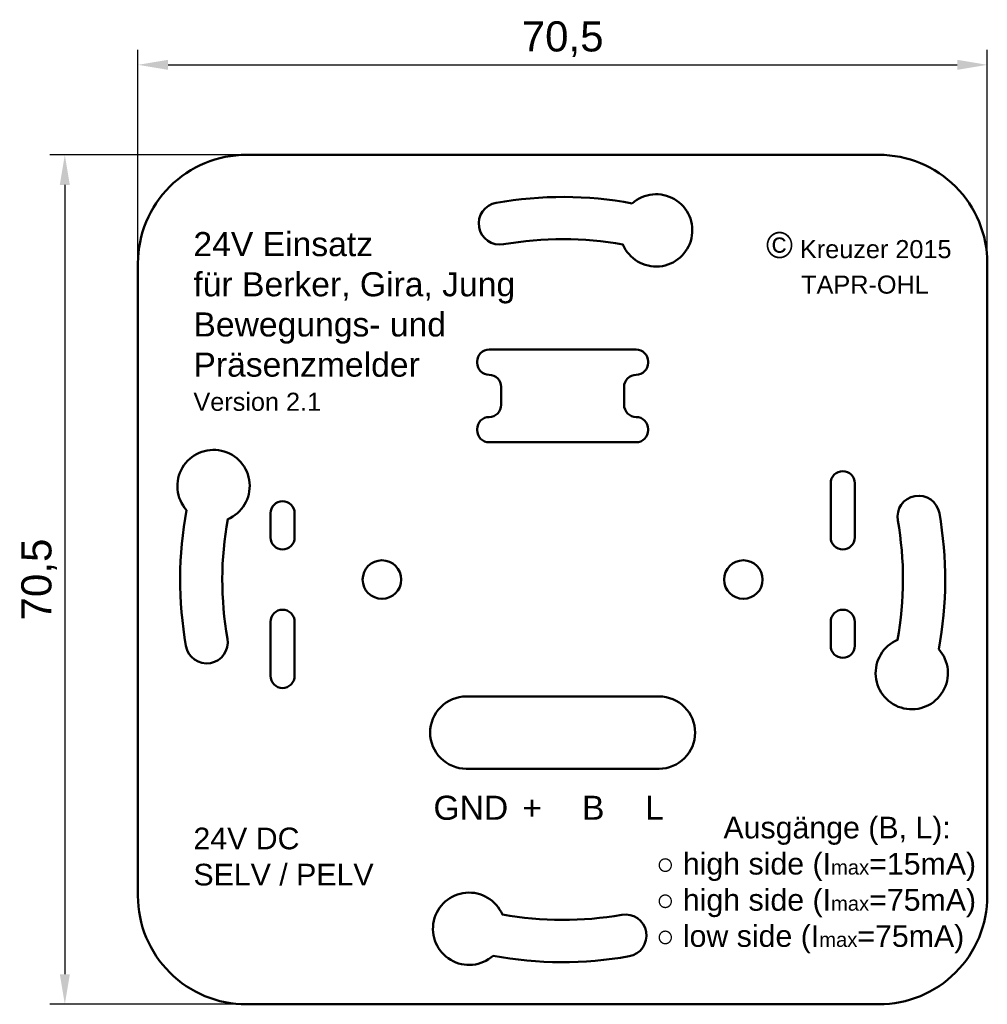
# Model space of a CAD drawing. Header units: millimetres. Extents: x -9.8 to 70.5, y 0 to 81.7.
import ezdxf
from ezdxf.enums import TextEntityAlignment as Align

# ---------------------------------------------------------------- set-up
doc = ezdxf.new("R2010")
doc.units = ezdxf.units.MM
doc.header["$LTSCALE"] = 0.25
doc.layers.add('Bemassung', color=7, linetype='Continuous')
doc.layers.add('Beschriftung', color=8, linetype='Continuous')
doc.layers.add('Schneiden', color=7, linetype='Continuous', lineweight=50)
doc.styles.get("Standard").update_dxf_attribs({"font": 'ARIAL.TTF'})
doc.dimstyles.new('ISO-25', dxfattribs={"dimtxt": 2.5, "dimasz": 2.5, "dimexe": 1.25, "dimexo": 0.625, "dimtad": 1, "dimtxsty": 'Standard', "dimcen": 2.5, "dimadec": 0, "dimazin": 0, "dimtol": 1, "dimtp": 0.05, "dimtm": 0.1, "dimtfac": 0.5, "dimtmove": 0, "dimatfit": 3, "dimfxl": 1, "dimarcsym": 0})

# ---------------------------------------------------------------- blocks, each defined once
blk = doc.blocks.new('*D1')
at = {"layer": 'Bemassung', "color": 0, "lineweight": -2}
for p, q in [((0, 62.125), (0, 79.218)), ((70.5, 62.125), (70.5, 79.218)), ((2.5, 77.968), (68, 77.968))]:
    blk.add_line(p, q, dxfattribs=at)
at = {"layer": 'Bemassung', "color": 0}
for points in [[(2.5, 78.385), (2.5, 77.552), (0, 77.968)], [(68, 78.385), (68, 77.552), (70.5, 77.968)]]:
    blk.add_solid(points, dxfattribs=at)
at = {"layer": 'Defpoints', "color": 0}
for p in [(70.5, 77.968), (0, 61.5), (70.5, 61.5)]:
    blk.add_point(p, dxfattribs=at)
at = {"layer": 'Bemassung', "color": 0, "insert": (35.25, 80.096), "char_height": 2.5, "attachment_point": 5}
blk.add_mtext('70,5', dxfattribs=at)
blk = doc.blocks.new('*D2')
at = {"layer": 'Bemassung', "color": 0, "lineweight": -2}
for p, q in [((8.375, 70.5), (-7.322, 70.5)), ((-6.072, 68), (-6.072, 2.5)), ((8.375, 0), (-7.322, 0))]:
    blk.add_line(p, q, dxfattribs=at)
at = {"layer": 'Bemassung', "color": 0}
for points in [[(-6.489, 68), (-5.656, 68), (-6.072, 70.5)], [(-6.489, 2.5), (-5.656, 2.5), (-6.072, 0)]]:
    blk.add_solid(points, dxfattribs=at)
at = {"layer": 'Defpoints', "color": 0}
for p in [(9, 70.5), (-6.072, 0), (9, 0)]:
    blk.add_point(p, dxfattribs=at)
at = {"layer": 'Bemassung', "color": 0, "insert": (-8.2, 35.25), "char_height": 2.5, "attachment_point": 5, "rotation": 90}
blk.add_mtext('70,5', dxfattribs=at)

msp = doc.modelspace()

# ---------------------------------------------------------------- linework, layer by layer
at = {"layer": 'Schneiden'}
for p, q in [((29.15, 52.24), (29.15, 52.24)), ((41.35, 52.24), (41.35, 52.24)), ((29.15, 48.74), (29.15, 48.74)), ((41.35, 48.74), (41.35, 48.74))]:
    msp.add_line(p, q, dxfattribs=at)
for points in [[(9, 0), (61.5, 0, 0.414214), (70.5, 9), (70.5, 61.5, 0.414214), (61.5, 70.5), (9, 70.5, 0.414214), (0, 61.5), (0, 9, 0.414214)], [(41.022, 66.471, -3.103526), (40.254, 63.053, 0.088381), (30.344, 63.071, -1), (29.737, 66.518, -0.089578)], [(35.25, 54.34), (41.35, 54.34, -0.414214), (42.35, 53.34), (42.35, 53.24, -0.414214), (41.35, 52.24, 0.414214), (40.35, 51.24), (40.35, 49.74, 0.414214), (41.35, 48.74, -0.414214), (42.35, 47.74), (42.35, 47.64, -0.414214), (41.35, 46.64), (35.25, 46.64), (29.15, 46.64, -0.414214), (28.15, 47.64), (28.15, 47.74, -0.414214), (29.15, 48.74, 0.414214), (30.15, 49.74), (30.15, 51.24, 0.414214), (29.15, 52.24, -0.414214), (28.15, 53.24), (28.15, 53.34, -0.414214), (29.15, 54.34)], [(4.029, 41.022, -3.103526), (7.447, 40.254, 0.088381), (7.429, 30.344, -1), (3.982, 29.737, -0.089578)], [(58.5, 37.75), (58.5, 37.75, 0.414214), (59.5, 38.75), (59.5, 43.25, 0.414214), (58.5, 44.25), (58.5, 44.25, 0.414214), (57.5, 43.25), (57.5, 38.75, 0.414214)], [(12, 37.75), (12, 37.75, 0.414214), (13, 38.75), (13, 40.75, 0.414214), (12, 41.75), (12, 41.75, 0.414214), (11, 40.75), (11, 38.75, 0.414214)], [(66.471, 29.478, -3.103526), (63.053, 30.246, 0.088381), (63.071, 40.156, -1), (66.518, 40.763, -0.089578)], [(12, 26.25), (12, 26.25, 0.414214), (13, 27.25), (13, 31.75, 0.414214), (12, 32.75), (12, 32.75, 0.414214), (11, 31.75), (11, 27.25, 0.414214)], [(58.5, 28.75), (58.5, 28.75, 0.414214), (59.5, 29.75), (59.5, 31.75, 0.414214), (58.5, 32.75), (58.5, 32.75, 0.414214), (57.5, 31.75), (57.5, 29.75, 0.414214)], [(35.25, 19.55), (43.25, 19.55, 0.414214), (46.25, 22.55), (46.25, 22.55, 0.414214), (43.25, 25.55), (35.25, 25.55), (27.25, 25.55, 0.414214), (24.25, 22.55), (24.25, 22.55, 0.414214), (27.25, 19.55)], [(29.478, 4.029, -3.103526), (30.246, 7.447, 0.088381), (40.156, 7.429, -1), (40.763, 3.982, -0.089578)]]:
    msp.add_lwpolyline(points, format="xyb", close=True, dxfattribs=at)
for centre in [(20.25, 35.25), (50.25, 35.25)]:
    msp.add_circle(centre, 1.6, dxfattribs=at)

# ---------------------------------------------------------------- texts
at = {"layer": 'Beschriftung'}
for s, p in [('GND', (27.63, 15.312)), ('B', (37.79, 15.312)), ('L', (42.87, 15.312)), ('+', (32.71, 15.312))]:
    msp.add_text(s, height=2, dxfattribs=at).set_placement(p, align=Align.CENTER)
at = {"layer": 'Beschriftung', "attachment_point": 1}
for s, insert, char_height, width in [('24V Einsatz\\Pfür Berker, Gira, Jung Bewegungs- und Präsenzmelder\\P{\\H0.75x;Version 2.1}', (4.603, 64.091), 2, 29.08152), ('{\\H1.0833x;©\\H0.69233x; Kreuzer 2015\\P     TAPR-OHL}', (52.137, 64.091), 2, 17.5492), ('         \\P        Ausgänge (B, L):\\P○ high side (I{\\H0.66667x;max}=15mA)\\P○ high side (I{\\H0.66667x;max}=75mA)\\P○ low side (I{\\H0.66667x;max}=75mA)', (43.011, 18.57), 1.8, 31.78912), ('24V DC\\PSELV / PELV', (4.603, 14.663), 1.8, 21.46016)]:
    msp.add_mtext(s, dxfattribs=dict(at, insert=insert, char_height=char_height, width=width))

# ---------------------------------------------------------------- dimensions: what is measured, and where the dimension line sits
at = {"layer": 'Bemassung'}
dim = msp.add_linear_dim(base=(70.5, 77.968), p1=(0, 61.5), p2=(70.5, 61.5), dimstyle='ISO-25', override={"dimgap": 0.625, "dimtol": 0, "dimlim": 0}, dxfattribs=at)
dim.commit()
dim.dimension.update_dxf_attribs({"geometry": '*D1', "text_midpoint": (35.25, 80.096)})
dim = msp.add_linear_dim(base=(-6.072, 0), p1=(9, 70.5), p2=(9, 0), angle=90, dimstyle='ISO-25', override={"dimgap": 0.625, "dimtol": 0, "dimlim": 0}, dxfattribs=at)
dim.commit()
dim.dimension.update_dxf_attribs({"geometry": '*D2', "text_midpoint": (-8.2, 35.25)})

doc.saveas('drawing.dxf')
